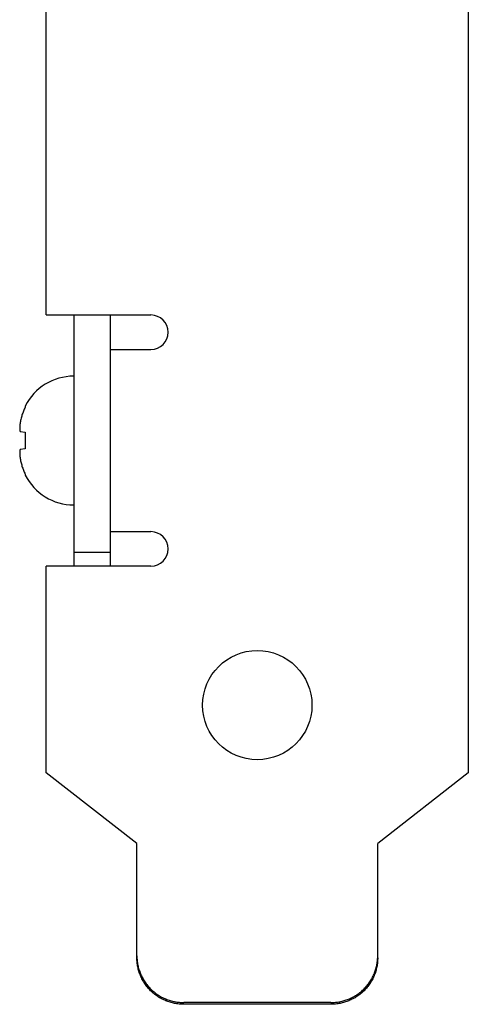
# Model space of a CAD drawing. Header units: inches. Extents: x 0.2 to 16.8, y 0.2 to 10.8.
# Tile 2 of 10: x 8.681 to 9.449, y 2.997 to 4.683. Entities that reach past the tile are written whole.
import ezdxf

# ---------------------------------------------------------------- set-up
doc = ezdxf.new("R2010")
doc.units = ezdxf.units.IN
doc.header["$LTSCALE"] = 0.935
doc.header["$MEASUREMENT"] = 0
doc.layers.get('0').update_dxf_attribs({"linetype": 'CONTINUOUS'})

msp = doc.modelspace()

# ---------------------------------------------------------------- linework, layer by layer
at = {"color": 7, "linetype": 'CONTINUOUS'}
for p, q in [((9.4486, 7.4458), (9.4486, 3.3939)), ((8.7266, 4.1778), (8.7266, 7.1098)), ((8.7266, 4.1778), (8.9056, 4.1778)), ((8.7736, 4.1778), (8.7736, 3.7478)), ((8.8356, 4.1778), (8.8356, 3.7478)), ((8.8356, 4.1188), (8.9056, 4.1188)), ((8.6904, 4.022), (8.6904, 4.0202)), ((8.6816, 3.9781), (8.6904, 3.977)), ((8.6904, 3.977), (8.6904, 3.9628)), ((8.6904, 3.9628), (8.6904, 3.9486)), ((8.6904, 3.9486), (8.6816, 3.9475)), ((8.6904, 3.9054), (8.6904, 3.9036)), ((8.8356, 3.8068), (8.9056, 3.8068)), ((8.7736, 3.7718), (8.8356, 3.7718)), ((8.9056, 3.7478), (8.7266, 3.7478)), ((8.7266, 3.3939), (8.7266, 3.7478)), ((8.8816, 3.2728), (8.7266, 3.3939)), ((9.4486, 3.3939), (9.2936, 3.2728)), ((8.8816, 3.0772), (8.8816, 3.2728)), ((9.2936, 3.0772), (9.2936, 3.2728)), ((9.2136, 3.0005), (8.9616, 3.0005)), ((9.2136, 2.9975), (8.9616, 2.9975))]:
    msp.add_line(p, q, dxfattribs=at)
msp.add_circle((9.0876, 3.5098), 0.0935, dxfattribs=at)
for centre, radius, start, end in [((8.9056, 4.1483), 0.0295, 270, 90), ((8.7736, 3.9797), 0.0933, 90, 153.0775), ((8.8428, 3.9767), 0.1619, 176.7574, 177.7258), ((8.7364, 3.9869), 0.0555, 183.9122, 185.559), ((8.8015, 3.9792), 0.1205, 174.0046, 176.8372), ((8.7242, 3.9857), 0.0432, 185.483, 190.1235), ((8.7242, 3.9399), 0.0432, 169.8765, 174.517), ((8.7365, 3.9387), 0.0556, 174.4426, 176.0863), ((8.8428, 3.9489), 0.1619, 182.2743, 183.2425), ((8.8062, 3.9468), 0.1252, 183.2162, 185.9419), ((8.7736, 3.9459), 0.0933, 206.9225, 270), ((8.9056, 3.7773), 0.0295, 270, 90), ((9.2142, 3.0802), 0.0794, 357.8495, 359.9999)]:
    msp.add_arc(centre, radius, start, end, dxfattribs=at)
for points, knots in [([(8.6904, 4.0202), (8.6899, 4.0191), (8.6888, 4.0168), (8.6874, 4.0134), (8.6861, 4.0099), (8.6849, 4.0064), (8.6839, 4.0028), (8.683, 3.9991), (8.6822, 3.9955), (8.6818, 3.993), (8.6816, 3.9918)], [0, 0, 0, 0, 0.12493, 0.249884, 0.374861, 0.499858, 0.624873, 0.749902, 0.874946, 1, 1, 1, 1]), ([(8.6816, 3.9338), (8.6818, 3.9326), (8.6822, 3.9301), (8.683, 3.9265), (8.6839, 3.9228), (8.6849, 3.9192), (8.6861, 3.9157), (8.6874, 3.9122), (8.6888, 3.9087), (8.6899, 3.9065), (8.6904, 3.9054)], [0, 0, 0, 0, 0.125054, 0.250097, 0.375127, 0.500142, 0.625139, 0.750116, 0.87507, 1, 1, 1, 1]), ([(8.8816, 3.0802), (8.8816, 3.0789), (8.8817, 3.0763), (8.882, 3.0724), (8.8824, 3.0685), (8.8831, 3.0647), (8.884, 3.0608), (8.885, 3.0571), (8.8863, 3.0534), (8.8877, 3.0497), (8.8893, 3.0461), (8.891, 3.0426), (8.893, 3.0392), (8.8951, 3.0359), (8.8973, 3.0327), (8.8997, 3.0296), (8.9023, 3.0267), (8.905, 3.0238), (8.9079, 3.0211), (8.9108, 3.0186), (8.9139, 3.0162), (8.9171, 3.0139), (8.9205, 3.0118), (8.9239, 3.0099), (8.9274, 3.0081), (8.931, 3.0066), (8.9346, 3.0051), (8.9384, 3.0039), (8.9422, 3.0029), (8.946, 3.002), (8.9499, 3.0014), (8.9538, 3.0009), (8.9577, 3.0006), (8.9603, 3.0005), (8.9616, 3.0005)], [0, 0, 0, 0, 0.031191, 0.062382, 0.093574, 0.124768, 0.155964, 0.187163, 0.218365, 0.249571, 0.280781, 0.311995, 0.343215, 0.374439, 0.405669, 0.436905, 0.468146, 0.499393, 0.530646, 0.561905, 0.593169, 0.624439, 0.655715, 0.686995, 0.718281, 0.749571, 0.780865, 0.812163, 0.843464, 0.874768, 0.906074, 0.937382, 0.96869, 1, 1, 1, 1]), ([(8.9616, 2.9975), (8.9603, 2.9975), (8.9577, 2.9975), (8.9538, 2.9978), (8.9499, 2.9983), (8.946, 2.999), (8.9422, 2.9998), (8.9384, 3.0009), (8.9346, 3.0021), (8.931, 3.0035), (8.9274, 3.0051), (8.9239, 3.0069), (8.9205, 3.0088), (8.9171, 3.0109), (8.9139, 3.0131), (8.9108, 3.0155), (8.9079, 3.0181), (8.905, 3.0208), (8.9023, 3.0236), (8.8997, 3.0266), (8.8973, 3.0297), (8.8951, 3.0329), (8.893, 3.0362), (8.891, 3.0396), (8.8893, 3.0431), (8.8877, 3.0467), (8.8863, 3.0503), (8.885, 3.054), (8.884, 3.0578), (8.8831, 3.0616), (8.8824, 3.0655), (8.882, 3.0693), (8.8817, 3.0733), (8.8816, 3.0759), (8.8816, 3.0772)], [0, 0, 0, 0, 0.03131, 0.062618, 0.093926, 0.125232, 0.156536, 0.187837, 0.219135, 0.250429, 0.281719, 0.313005, 0.344285, 0.375561, 0.406831, 0.438095, 0.469354, 0.500607, 0.531854, 0.563095, 0.594331, 0.625561, 0.656785, 0.688005, 0.719219, 0.750429, 0.781635, 0.812837, 0.844036, 0.875232, 0.906426, 0.937618, 0.968809, 1, 1, 1, 1]), ([(9.2936, 3.0772), (9.2936, 3.0759), (9.2935, 3.0733), (9.2933, 3.0693), (9.2928, 3.0655), (9.2921, 3.0616), (9.2912, 3.0578), (9.2902, 3.054), (9.289, 3.0503), (9.2876, 3.0467), (9.286, 3.0431), (9.2842, 3.0396), (9.2823, 3.0362), (9.2802, 3.0329), (9.2779, 3.0297), (9.2755, 3.0266), (9.2729, 3.0236), (9.2702, 3.0208), (9.2674, 3.0181), (9.2644, 3.0155), (9.2613, 3.0131), (9.2581, 3.0109), (9.2548, 3.0088), (9.2513, 3.0069), (9.2478, 3.0051), (9.2442, 3.0035), (9.2406, 3.0021), (9.2368, 3.0009), (9.2331, 2.9998), (9.2292, 2.999), (9.2254, 2.9983), (9.2215, 2.9978), (9.2175, 2.9975), (9.2149, 2.9975), (9.2136, 2.9975)], [0, 0, 0, 0, 0.031191, 0.062382, 0.093574, 0.124768, 0.155964, 0.187163, 0.218365, 0.249571, 0.280781, 0.311995, 0.343215, 0.374439, 0.405669, 0.436905, 0.468146, 0.499393, 0.530646, 0.561905, 0.593169, 0.624439, 0.655715, 0.686995, 0.718281, 0.749571, 0.780865, 0.812163, 0.843464, 0.874768, 0.906074, 0.937382, 0.96869, 1, 1, 1, 1]), ([(9.2136, 3.0005), (9.2149, 3.0005), (9.2174, 3.0006), (9.2213, 3.0009), (9.2251, 3.0013), (9.2288, 3.0019), (9.2326, 3.0028), (9.2363, 3.0038), (9.2399, 3.0049), (9.2435, 3.0063), (9.247, 3.0078), (9.2505, 3.0095), (9.2538, 3.0113), (9.2571, 3.0133), (9.2603, 3.0154), (9.2633, 3.0177), (9.2663, 3.0202), (9.2691, 3.0228), (9.2718, 3.0255), (9.2744, 3.0283), (9.2768, 3.0313), (9.2791, 3.0343), (9.2812, 3.0375), (9.2832, 3.0408), (9.285, 3.0442), (9.2866, 3.0476), (9.2881, 3.0511), (9.2894, 3.0547), (9.2906, 3.0584), (9.2915, 3.0621), (9.2923, 3.0658), (9.2929, 3.0696), (9.2933, 3.0734), (9.2935, 3.0759), (9.2936, 3.0772)], [0, 0, 0, 0, 0.031308, 0.062615, 0.093922, 0.125227, 0.156529, 0.187829, 0.219126, 0.250419, 0.281709, 0.312994, 0.344274, 0.37555, 0.40682, 0.438085, 0.469344, 0.500598, 0.531846, 0.563088, 0.594325, 0.625556, 0.656782, 0.688002, 0.719218, 0.750429, 0.781636, 0.812839, 0.844038, 0.875234, 0.906428, 0.93762, 0.968811, 1, 1, 1, 1])]:
    msp.add_open_spline(points, degree=3, knots=knots, dxfattribs=at)
msp.add_open_spline([(9.2936, 3.0772), (9.2936, 3.0772), (9.2936, 3.0772), (9.2936, 3.0772)], degree=3, dxfattribs=at)

doc.saveas('drawing.dxf')
